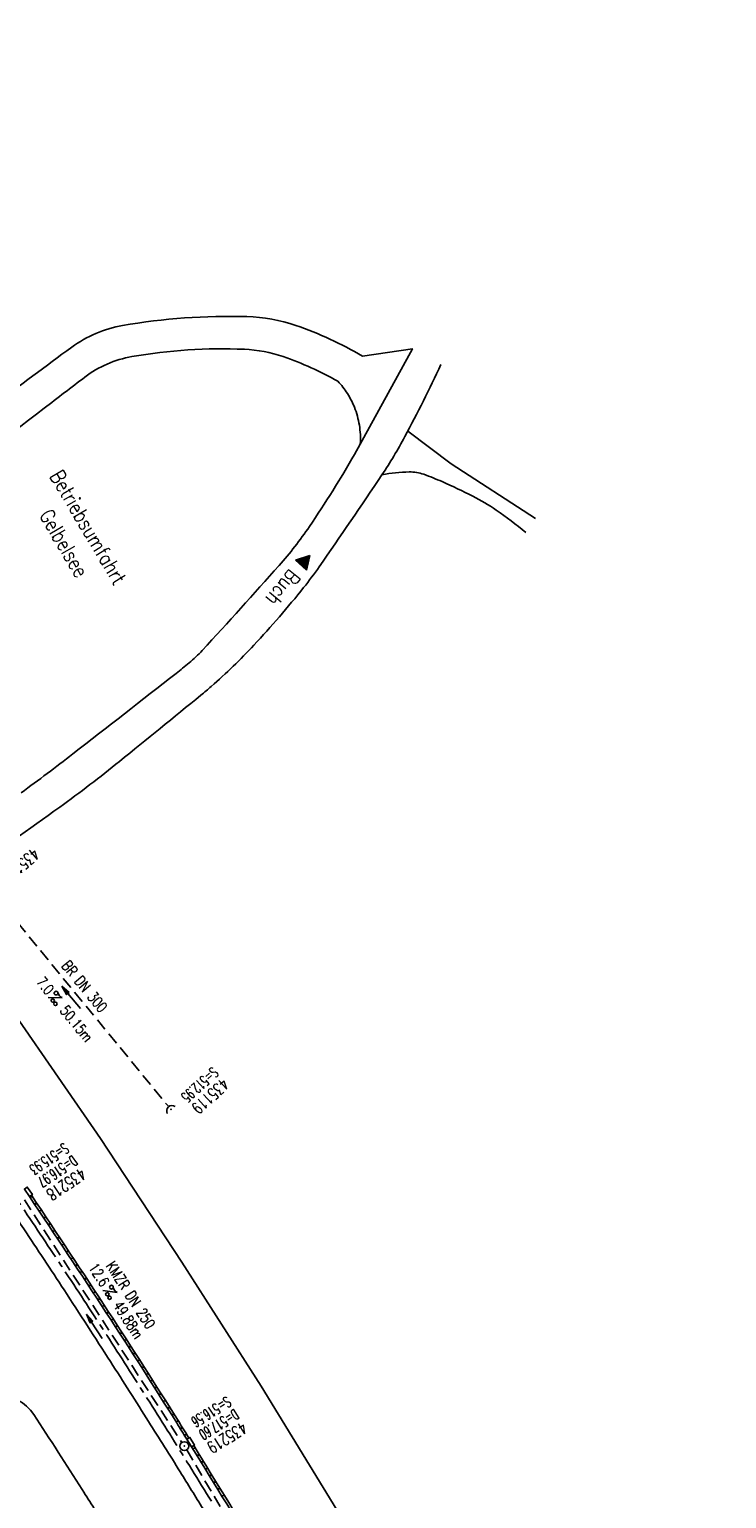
# Model space of a CAD drawing. Extents: x 454519 to 459636, y 422856 to 428936.
# Tile 34 of 82: x 458010 to 458126, y 424680 to 424926. Entities that reach past the tile are written whole.
import ezdxf
from ezdxf.enums import TextEntityAlignment as Align

# ---------------------------------------------------------------- set-up
doc = ezdxf.new("R2010")
doc.units = 0
doc.header["$LTSCALE"] = 2
doc.header["$MEASUREMENT"] = 0
for name, pattern in [('ACHSE', [5.5, 4, -0.5, 0.5, -0.5]), ('AUSGEZOGEN', [0]), ('GESTRICH-X2', [1.5, 1, -0.5])]:
    doc.linetypes.add(name, pattern=pattern)
doc.layers.get('0').update_dxf_attribs({"linetype": 'CONTINUOUS'})
for name, color, linetype in [('ACHSETOP', 1, 'ACHSE'), ('FBR', 8, 'CONTINUOUS'), ('KANAL', 7, 'GESTRICH-X2'), ('PFEIL', 7, 'CONTINUOUS'), ('RINNE', 8, 'CONTINUOUS'), ('SCHACHTNR', 6, 'CONTINUOUS'), ('SCHRIFT', 7, 'AUSGEZOGEN'), ('SCHSYMBOL', 7, 'CONTINUOUS'), ('TEXTO', 4, 'CONTINUOUS'), ('TEXTU', 4, 'CONTINUOUS')]:
    doc.layers.add(name, color=color, linetype=linetype)
doc.styles.add('ROMANS', font='romans.shx', dxfattribs={"width": 0.8})

# ---------------------------------------------------------------- blocks, each defined once
blk = doc.blocks.new('PROM')
blk.add_line((1.57, 1.82), (0.02, 0.02))
for centre, radius in [((0.32, 1.51), 0.317), ((0.94, 0.29), 0.283), ((1.64, 0.29), 0.283)]:
    blk.add_circle(centre, radius)
blk.add_arc((0.99, 2.68), 1.03, 239.1414, 303.3549)
blk = doc.blocks.new('PFEIL2')
at = {"color": 0}
for p, q in [((0.88, 0), (-2.4, -0.01)), ((0.88, -0.27), (0.88, 0.28)), ((0.88, 0.28), (2.43, 0.01)), ((0.91, 0.27), (0.88, 0.26)), ((0.97, 0.26), (0.88, 0.25)), ((1.02, 0.25), (0.88, 0.23)), ((1.07, 0.24), (0.88, 0.21)), ((1.13, 0.23), (0.88, 0.19)), ((1.18, 0.22), (0.88, 0.17)), ((1.24, 0.21), (0.88, 0.15)), ((1.29, 0.21), (0.88, 0.14)), ((1.34, 0.2), (0.88, 0.12)), ((1.4, 0.19), (0.88, 0.1)), ((1.45, 0.18), (0.88, 0.08)), ((1.51, 0.17), (0.88, 0.06)), ((1.56, 0.16), (0.88, 0.04)), ((1.61, 0.15), (0.88, 0.02)), ((1.67, 0.14), (0.88, 0.01)), ((1.72, 0.13), (0.88, -0.01)), ((1.78, 0.12), (0.88, -0.03)), ((1.83, 0.11), (0.88, -0.05)), ((1.88, 0.1), (0.88, -0.07)), ((1.94, 0.09), (0.88, -0.09)), ((2.05, 0.08), (0.88, -0.12)), ((1.99, 0.08), (0.88, -0.11)), ((2.1, 0.07), (0.88, -0.14)), ((2.15, 0.06), (0.88, -0.16)), ((2.21, 0.05), (0.88, -0.18)), ((2.26, 0.04), (0.88, -0.2)), ((2.32, 0.03), (0.88, -0.22)), ((2.37, 0.02), (0.88, -0.23)), ((2.42, 0.01), (0.88, -0.25)), ((2.43, 0.01), (0.88, -0.27))]:
    blk.add_line(p, q, dxfattribs=at)
blk = doc.blocks.new('40')
at = {"color": 0}
blk.add_arc((0.02, 0.31), 0.91, 192.5363, 347.4637, dxfattribs=at)
blk.add_point((0, 0), dxfattribs=at)
blk = doc.blocks.new('GST')
at = {"color": 0}
blk.add_circle((0, 0), 0.75, dxfattribs=at)
blk.add_point((0, 0), dxfattribs=at)
blk = doc.blocks.new('RPFEIL')
at = {"color": 0}
for p, q in [((0, 0), (-1.25, -2.17)), ((-1.25, -2.17), (1.25, -2.17)), ((-1.15, -2.17), (-1.15, -1.99)), ((-1.05, -2.17), (-1.05, -1.82)), ((-0.95, -2.17), (-0.95, -1.65)), ((-0.85, -2.17), (-0.85, -1.47)), ((-0.75, -2.17), (-0.75, -1.3)), ((-0.65, -2.17), (-0.65, -1.13)), ((-0.55, -2.17), (-0.55, -0.95)), ((-0.45, -2.17), (-0.45, -0.78)), ((-0.35, -2.17), (-0.35, -0.61)), ((-0.25, -2.17), (-0.25, -0.43)), ((-0.15, -2.17), (-0.15, -0.26)), ((-0.05, -2.17), (-0.05, -0.09)), ((1.25, -2.17), (0, 0)), ((0.05, -2.17), (0.05, -0.09)), ((0.15, -2.17), (0.15, -0.26)), ((0.25, -2.17), (0.25, -0.43)), ((0.35, -2.17), (0.35, -0.61)), ((0.45, -2.17), (0.45, -0.78)), ((0.55, -2.17), (0.55, -0.95)), ((0.65, -2.17), (0.65, -1.13)), ((0.75, -2.17), (0.75, -1.3)), ((0.85, -2.17), (0.85, -1.47)), ((0.95, -2.17), (0.95, -1.65)), ((1.05, -2.17), (1.05, -1.82)), ((1.15, -2.17), (1.15, -1.99))]:
    blk.add_line(p, q, dxfattribs=at)

msp = doc.modelspace()

# ---------------------------------------------------------------- linework, layer by layer
at = {"layer": 'ACHSETOP'}
for points in [[(458142.07, 424478.93, -0.000001), (458146.87, 424467.39, 0.000017), (458151.67, 424455.85, 0.000009), (458156.47, 424444.3, -0.000011), (458161.27, 424432.76, -0.000008), (458166.07, 424421.22, 0.000009), (458170.87, 424409.68, 0.000009)], [(457915.72, 424851.29, -0.00112), (457921.72, 424844.17, -0.003238), (457923.77, 424841.69, -0.000115), (457938.68, 424823.42, -0.001919), (457939.58, 424822.32, -0.002549), (457946.83, 424813.19, -0.002229), (457955.03, 424802.67, -0.002225), (457962.63, 424792.74, -0.002227), (457970.14, 424782.75, -0.002233), (457977.56, 424772.68, -0.002235), (457984.89, 424762.56, -0.00223), (457992.11, 424752.39, -0.002223), (457999.27, 424742.11, -0.002227), (458006.34, 424731.77, -0.002236), (458013.29, 424721.41, -0.002238), (458020.14, 424711, -0.002227), (458026.93, 424700.47, -0.002226), (458033.63, 424689.88, -0.002235), (458040.2, 424679.28, -0.002237)], [(458190.07, 424363.51, 0.000003), (458193.38, 424355.55, 0.000002), (458197.9, 424344.68, 0.000394)]]:
    msp.add_lwpolyline(points, format="xyb", dxfattribs=at)
at = {"layer": 'FBR', "flags": 128}
for points in [[(457176.51, 425850.98, -0.000001), (457160.29, 425867.39, -0.000176)], [(458141.72, 424475.08, -0.000002), (458149.18, 424457.16, -0.000619)], [(458068.73, 424851.06, -0.047407), (458073.29, 424851.55, -0.088702), (458075.72, 424851.15, -0.019994), (458078.8, 424849.92, -0.011699), (458083.92, 424847.49, -0.033422), (458087.85, 424845.16, -0.024591), (458092.79, 424841.41)], [(457981.42, 424764.18, -0.002239), (457987.69, 424755.58, -0.004671), (457990.64, 424751.41, -0.000069), (458000.34, 424737.43, -0.002021), (458000.66, 424736.95, -0.001278), (458004.59, 424731.15, -0.001183), (458008.81, 424724.86, -0.002437), (458015.55, 424714.65, -0.002086), (458023.32, 424702.65, -0.001649), (458029.7, 424692.62, -0.001974), (458034.98, 424684.2, -0.001503), (458038.79, 424678.02, -0.001319)], [(458010.47, 424693.81, -0.002607), (458018.6, 424681.23, -0.005219), (458022.56, 424674.89, -0.000102), (458034.31, 424655.6, -0.002914), (458034.72, 424654.92, -0.001777), (458040.32, 424645.41, -0.001663), (458046.23, 424635.2, -0.001658), (458052.68, 424623.88, -0.002265), (458057.34, 424615.57, -0.002471), (458061.97, 424607.11, -0.001914), (458067.86, 424596.14, -0.001786), (458072.81, 424586.74, -0.001606), (458078.24, 424576.26, -0.002743), (458081.99, 424568.88, -0.001491), (458088.76, 424555.25, -0.004543), (458099.68, 424532.57, -0.005245), (458108.75, 424512.76, -0.001387), (458114.72, 424499.24, -0.003142)]]:
    msp.add_lwpolyline(points, format="xyb", dxfattribs=at)
at = {"layer": 'FBR'}
for points in [[(457830.44, 424948.93, 0.000001), (457838.48, 424939.43, 0.000001), (457846.15, 424930.39, 0.000007), (457852.93, 424922.37, -0.000013), (457859.72, 424914.36, -0.000204), (457864.42, 424908.81, -0.000078), (457876.71, 424894.28, -0.00005), (457883.1, 424886.72, 0.000011), (457889.49, 424879.15, 0.000085), (457893.96, 424873.87, 0.000023), (457910.48, 424854.32, 0.001581), (457917.26, 424846.37, -0.001192), (457926.25, 424835.82, -0.004247), (457933.8, 424826.77, -0.003563), (457942.62, 424815.85, -0.003648), (457943.43, 424814.82, -0.000181), (457959.51, 424793.99, -0.004374), (457963, 424789.39, -0.001872), (457971.01, 424778.53)], [(457830.44, 424948.93, 0.000001), (457838.48, 424939.43, 0.000001), (457846.15, 424930.39, 0.000007), (457852.93, 424922.37, -0.000013), (457859.72, 424914.36, -0.000204), (457864.42, 424908.81, -0.000078), (457876.71, 424894.28, -0.00005), (457883.1, 424886.72, 0.000011), (457889.49, 424879.15, 0.000085), (457893.96, 424873.87, 0.000023), (457910.48, 424854.32, 0.001581), (457917.26, 424846.37, -0.001192), (457926.25, 424835.82, -0.004247), (457933.8, 424826.77, -0.003563), (457942.62, 424815.85, -0.003648), (457943.43, 424814.82, -0.000181), (457959.51, 424793.99, -0.004374), (457963, 424789.39, -0.001872), (457971.01, 424778.53)], [(457713.37, 425087.18, 0.000002), (457721.98, 425077.06, -0.000001), (457730.58, 425066.93, -0.000044)], [(457713.37, 425087.18, 0.000002), (457721.98, 425077.06, -0.000001), (457730.58, 425066.93, -0.000044)], [(457733.38, 425039.91, -0.000002), (457739.91, 425032.17, -0.000022)], [(457733.38, 425039.91, -0.000002), (457739.91, 425032.17, -0.000022)], [(458003.86, 424862.71, -0.00585), (458016.83, 424872.43, -0.115111), (458025.33, 424876.04, -0.050411), (458046.14, 424877.54, -0.07547), (458054.33, 424876.06, -0.050998), (458065.48, 424870.92), (458073.83, 424872.15), (458064.14, 424854.49, -0.018929), (458056.6, 424842.42, -0.032492), (458051.51, 424835.87, -0.005103), (458038.66, 424821.68, -0.032246), (458036.46, 424819.59, -0.007889), (458034.29, 424817.83, -0.001004), (458017, 424804.35, -0.007238), (458008.38, 424797.86, -0.004412)], [(458065.1, 424856.24, 0.056073), (458064.95, 424859.36, 0.056073), (458064.12, 424862.37, 0.046475), (458062.94, 424864.67, 0.046475), (458061.35, 424866.72, 0.047377), (458052.22, 424870.84, 0.071764), (458045.71, 424872.07, 0.054106), (458026.9, 424870.85, 0.120159), (458019.03, 424867.42, 0.00087), (458012.21, 424862.2, 0.000285), (457991.44, 424846.23, 0.000424), (457983.74, 424840.3, 0.000289), (457972.47, 424831.59, 0.149257), (457966.75, 424824.84)], [(458078.58, 424869.51, -0.013826), (458072.56, 424857.45, -0.02504), (458068.73, 424851.06, -0.003968), (458058.23, 424835.68, -0.016985), (458055.63, 424832.19, -0.019308), (458047.31, 424822.57, -0.024725), (458040.17, 424815.65, -0.008735), (458038.43, 424814.18, -0.001132), (458024.83, 424803.11, -0.013503), (458014.82, 424795.45, -0.008987), (457999.29, 424784.62), (457994.99, 424781.57, -0.008146)]]:
    msp.add_lwpolyline(points, format="xyb", dxfattribs=at)
at = {"layer": 'FBR', "flags": 128}
for points in [[(458073.05, 424858.36), (458080.33, 424852.91), (458094.43, 424843.74)], [(458119.67, 424570.57), (458110.2, 424589.55), (458099.75, 424609.63), (458087.03, 424633.09), (458074.85, 424654.69), (458061.81, 424676.83), (458048.53, 424698.54), (458035.27, 424719.3), (458021.62, 424739.98), (458007.46, 424760.53)]]:
    msp.add_lwpolyline(points, dxfattribs=at)
at = {"layer": 'FBR'}
msp.add_arc((458004.49, 424689.86), 7.16, 33.4474, 91.2613, dxfattribs=at)
at = {"layer": 'KANAL'}
for p, q in [((458002.09, 424783.03), (458032.94, 424745.44)), ((458008.91, 424729.72), (458035.25, 424689.12)), ((458036.06, 424687.88), (458060.97, 424645.94))]:
    msp.add_line(p, q, dxfattribs=at)
at = {"layer": 'RINNE'}
for p, q in [((458009.77, 424730.25), (458010.31, 424730.16)), ((458010.54, 424729.11), (458011.08, 424729.02)), ((458011.3, 424727.97), (458011.84, 424727.88)), ((458012.06, 424726.83), (458012.6, 424726.74)), ((458012.82, 424725.69), (458013.36, 424725.6)), ((458013.58, 424724.55), (458014.12, 424724.46)), ((458014.33, 424723.41), (458014.87, 424723.32)), ((458015.09, 424722.27), (458015.63, 424722.18)), ((458015.84, 424721.13), (458016.38, 424721.04)), ((458016.6, 424719.99), (458017.14, 424719.9)), ((458017.35, 424718.85), (458017.89, 424718.76)), ((458018.1, 424717.71), (458018.64, 424717.62)), ((458018.85, 424716.57), (458019.39, 424716.48)), ((458019.6, 424715.43), (458020.14, 424715.34)), ((458020.35, 424714.29), (458020.89, 424714.2)), ((458021.1, 424713.15), (458021.63, 424713.06)), ((458021.84, 424712.01), (458022.38, 424711.92)), ((458022.59, 424710.87), (458023.12, 424710.78)), ((458023.33, 424709.73), (458023.87, 424709.64)), ((458024.07, 424708.6), (458024.61, 424708.51)), ((458024.81, 424707.46), (458025.34, 424707.37)), ((458025.54, 424706.32), (458026.08, 424706.23)), ((458026.28, 424705.18), (458026.81, 424705.1)), ((458027.01, 424704.05), (458027.54, 424703.96)), ((458027.74, 424702.91), (458028.27, 424702.82)), ((458028.46, 424701.78), (458029, 424701.69)), ((458029.19, 424700.64), (458029.72, 424700.55)), ((458029.91, 424699.51), (458030.44, 424699.42)), ((458030.63, 424698.37), (458031.16, 424698.28)), ((458031.35, 424697.24), (458031.88, 424697.15)), ((458032.06, 424696.1), (458032.59, 424696.02)), ((458032.78, 424694.97), (458033.3, 424694.88)), ((458033.49, 424693.84), (458034.01, 424693.75)), ((458034.2, 424692.71), (458034.72, 424692.62)), ((458034.9, 424691.57), (458035.43, 424691.49)), ((458035.61, 424690.44), (458036.13, 424690.35)), ((458037.01, 424688.18), (458037.54, 424688.09)), ((458037.71, 424687.05), (458038.24, 424686.96)), ((458038.41, 424685.92), (458038.94, 424685.83)), ((458039.11, 424684.79), (458039.64, 424684.7)), ((458039.81, 424683.66), (458040.33, 424683.57)), ((458040.5, 424682.53), (458041.03, 424682.44)), ((458041.2, 424681.4), (458041.72, 424681.31)), ((458041.89, 424680.27), (458042.41, 424680.18))]:
    msp.add_line(p, q, dxfattribs=at)
for points in [[(458036.09, 424689.66, 0.000499), (458034.39, 424692.4, 0.005193), (458022.6, 424710.84, 0.002652), (458009.75, 424730.28, 0.005272)], [(458036.43, 424689.87, 0.000499), (458034.73, 424692.61, 0.005193), (458022.94, 424711.06, 0.002653), (458010.08, 424730.51, 0.005272)], [(458061.98, 424646.5, 0.004306), (458048.55, 424669.28, 0.00346), (458036.89, 424688.38, 0.005193)], [(458062.33, 424646.7, 0.004306), (458048.89, 424669.49, 0.00346), (458037.23, 424688.6, 0.005193)]]:
    msp.add_lwpolyline(points, format="xyb", dxfattribs=at)
msp.add_lwpolyline([(458009.75, 424730.28), (458009.75, 424730.28)], dxfattribs=at)
at = {"layer": 'SCHSYMBOL'}
for points in [[(458009.75, 424730.29), (458008.91, 424731.53), (458009.4, 424731.86), (458010.24, 424730.61)], [(458036.89, 424688.38), (458036.09, 424689.66), (458036.59, 424689.97), (458037.38, 424688.69)]]:
    msp.add_lwpolyline(points, close=True, dxfattribs=at)

# ---------------------------------------------------------------- block references
at = {"layer": 'PFEIL'}
for p, rotation in [((458016.74, 424763.59), 129.375), ((458020.61, 424708.54), 122.9924)]:
    msp.add_blockref('PFEIL2', p, dxfattribs=dict(at, rotation=rotation))
at = {"layer": 'SCHRIFT', "rotation": 318.0366102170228}
msp.add_blockref('RPFEIL', (458056.65, 424837.57), dxfattribs=at)
at = {"layer": 'SCHSYMBOL'}
for name, p, rotation in [('40', (458033.42, 424744.85), 221.9079758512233), ('GST', (458035.66, 424688.51), 121.9663000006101)]:
    msp.add_blockref(name, p, dxfattribs=dict(at, rotation=rotation))
at = {"layer": 'TEXTU'}
for p, rotation in [((458012.84, 424763.62), 309.375), ((458022.03, 424714.57), 302.9924)]:
    msp.add_blockref('PROM', p, dxfattribs=dict(at, rotation=rotation))

# ---------------------------------------------------------------- texts
at = {"layer": 'SCHACHTNR', "style": 'ROMANS'}
for s, height, rotation, width, p in [('435118', 2, 220.4275, 0.7, (458010.38, 424788.73)), ('S=512.95', 1.8, 222.1951, 0.6, (458040.35, 424752.07)), ('435119', 2, 222.1951, 0.7, (458042.03, 424750.23)), ('S=515.93', 1.8, 214.005, 0.6, (458015.56, 424739.34)), ('D=516.97', 1.8, 214.005, 0.6, (458016.97, 424737.27)), ('435218', 2, 214.005, 0.7, (458018.37, 424735.18)), ('S=516.56', 1.8, 211.9663, 0.6, (458042.76, 424696.93)), ('D=517.60', 1.8, 211.9663, 0.6, (458044.07, 424694.81)), ('435219', 2, 211.9663, 0.7, (458045.38, 424692.68))]:
    msp.add_text(s, height=height, rotation=rotation, dxfattribs=dict(at, width=width)).set_placement(p)
at = {"layer": 'SCHRIFT', "style": 'ROMANS', "width": 0.8}
for s, rotation, p in [('Betriebsumfahrt', 300.4998, (458013.06, 424850.88)), ('Gelbelsee', 300.4998, (458011.3, 424844.32)), ('Buch', 230.1805, (458053.33, 424835.44))]:
    msp.add_text(s, height=2.5, rotation=rotation, dxfattribs=at).set_placement(p)
at = {"layer": 'TEXTO', "style": 'ROMANS', "width": 0.75}
for s, rotation, p in [('BR DN 300', 309.375, (458018.28, 424764.88)), ('KMZR DN 250', 302.9924, (458025.94, 424713.31))]:
    msp.add_text(s, height=1.8, rotation=rotation, dxfattribs=at).set_placement(p, align=Align.CENTER)
at = {"layer": 'TEXTU', "style": 'ROMANS', "width": 0.75}
for s, rotation, p in [('7.0', 309.375, (458010.78, 424766.12)), ('50.15m', 309.375, (458014.75, 424761.31)), ('12.6', 302.9924, (458019.54, 424718.41)), ('49.88m', 302.9924, (458023.66, 424712.06))]:
    msp.add_text(s, height=1.8, rotation=rotation, dxfattribs=at).set_placement(p)

doc.saveas('drawing.dxf')
